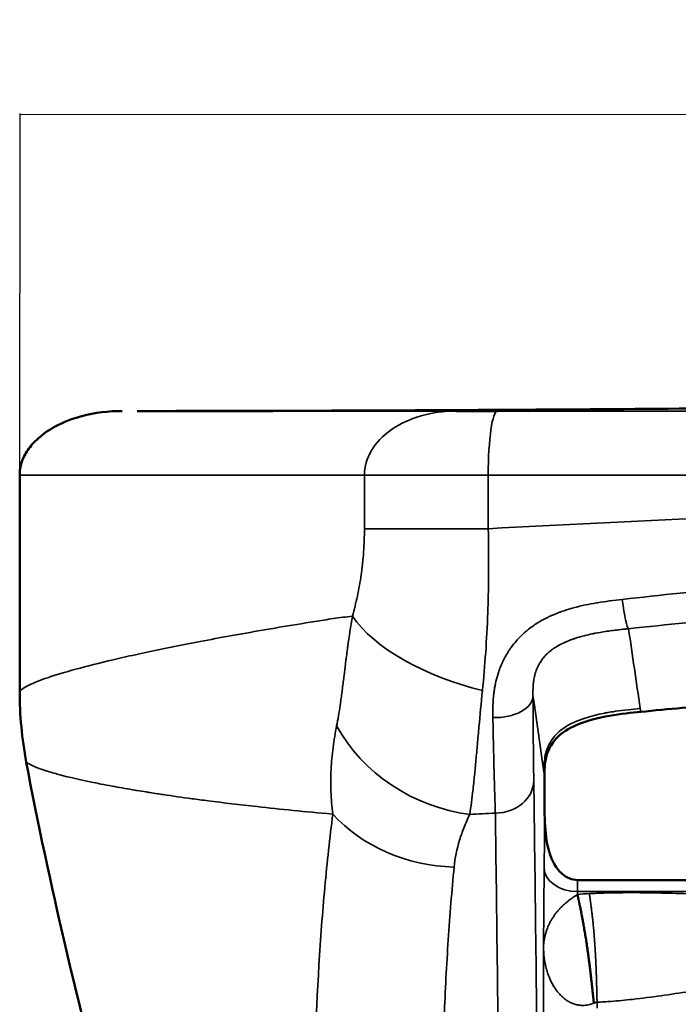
# Model space of a CAD drawing. Header units: millimetres. Extents: x -881 to 1078, y 520 to 1956.
# Tile 7 of 31: x -881 to -624, y 889 to 1273. Entities that reach past the tile are written whole.
import ezdxf

# ---------------------------------------------------------------- set-up
doc = ezdxf.new("R2010")
doc.units = ezdxf.units.MM
doc.layers.add('Visible (ANSI)', color=7, linetype='Continuous', lineweight=50)
doc.layers.add('Visible Narrow (ANSI)', color=7, linetype='Continuous', lineweight=35)
doc.styles.get("Standard").update_dxf_attribs({"font": 'tahoma.ttf'})
doc.dimstyles.get("Standard").update_dxf_attribs({"dimtxt": 25, "dimasz": 0.18, "dimexe": 0.18, "dimexo": 0.0625, "dimgap": 0.09, "dimtad": 0, "dimtih": 1, "dimtoh": 1, "dimzin": 0, "dimdsep": 46, "dimtxsty": 'Standard', "dimcen": 0.09, "dimadec": 0, "dimazin": 0, "dimtfac": 1, "dimtofl": 0, "dimtmove": 0, "dimatfit": 3, "dimfxl": 1, "dimtolj": 1, "dimtzin": 0, "dimarcsym": 0})

# ---------------------------------------------------------------- blocks, each defined once
blk = doc.blocks.new('*D6')
at = {"color": 0, "lineweight": -2, "transparency": 16777216}
for p, q in [((-880.78, 1096.38), (-880.67, 1236.49)), ((-880.49, 1236.31), (-414.56, 1235.96)), ((319.02, 1235.4), (-146.92, 1235.75)), ((319.09, 1095.46), (319.2, 1235.58))]:
    blk.add_line(p, q, dxfattribs=at)
at = {"color": 0, "transparency": 16777216}
for points in [[(-880.49, 1236.34), (-880.49, 1236.28), (-880.67, 1236.31)], [(319.02, 1235.43), (319.02, 1235.37), (319.2, 1235.4)]]:
    blk.add_solid(points, dxfattribs=at)
at = {"layer": 'Defpoints', "color": 0, "transparency": 16777216}
for p in [(319.2, 1235.4), (-880.78, 1096.31), (319.09, 1095.4)]:
    blk.add_point(p, dxfattribs=at)
at = {"color": 0, "transparency": 16777216, "insert": (-280.74, 1235.85), "char_height": 25, "attachment_point": 5}
blk.add_mtext('\\A1;1199.87mm [47{\\H1x;\\S1/4;}]', dxfattribs=at)

msp = doc.modelspace()

# ---------------------------------------------------------------- linework, layer by layer
at = {"layer": 'Visible (ANSI)'}
for p, q in [((-781.969, 1120.396), (-827.237, 1120.396)), ((-694.788, 1120.396), (-710.213, 1120.396)), ((-694.249, 1120.396), (-709.44, 1120.396)), ((-880.806, 1095.396), (-880.806, 1010.994)), ((-675.883, 967.68), (-675.883, 978.068)), ((-574.671, 937.331), (-662.971, 937.331))]:
    msp.add_line(p, q, dxfattribs=at)
for points, degree, knots in [([(-834.955, 1120.396), (-827.574, 1120.396), (-819.231, 1120.393), (-795.964, 1120.433), (-791.023, 1120.443), (-778.189, 1120.473), (-769.744, 1120.497), (-751.939, 1120.557), (-742.533, 1120.594), (-721.287, 1120.688), (-709.283, 1120.749), (-681.294, 1120.909), (-665.189, 1121.013), (-626.243, 1121.29), (-603.322, 1121.473), (-547.538, 1121.942), (-514.619, 1122.239), (-437.06, 1122.857), (-392.397, 1123.145), (-275.023, 1123.523), (-202.297, 1123.348), (-41.091, 1122.28), (48.591, 1121.313), (151.293, 1120.728), (167.339, 1120.65), (196.908, 1120.531), (210.789, 1120.488), (229.95, 1120.441), (236.693, 1120.428), (247.665, 1120.411), (252.101, 1120.407), (260.471, 1120.399), (264.121, 1120.398), (269.346, 1120.396), (271.191, 1120.396), (274.377, 1120.396), (275.667, 1120.396), (277.889, 1120.396), (278.411, 1120.396), (279.04, 1120.397), (279.047, 1120.397), (279.059, 1120.397), (279.064, 1120.397), (279.071, 1120.397), (279.074, 1120.397), (279.076, 1120.397)], 3, [0, 0, 0, 0, 10.0843004, 10.0843004, 12.3968152, 12.3968152, 15.4779784, 15.4779784, 18.5200316, 18.5200316, 22.224358, 22.224358, 27.1051495, 27.1051495, 34.0044182, 34.0044182, 43.883447, 43.883447, 57.281663, 57.281663, 79.0963197, 79.0963197, 105.6512198, 105.6512198, 110.5923985, 110.5923985, 115.2598889, 115.2598889, 118.4828155, 118.4828155, 121.5765852, 121.5765852, 125.3467905, 125.3467905, 127.835235, 127.835235, 129.701443, 129.701443, 130.2157102, 130.2157102, 130.2217326, 130.2217326, 130.2256388, 130.2256388, 130.227592, 130.227592, 130.227592, 130.227592]), ([(-880.805, 1095.396), (-880.805, 1097.087), (-880.52, 1098.797), (-879.452, 1102.059), (-878.649, 1103.641), (-876.53, 1106.791), (-875.13, 1108.339), (-871.588, 1111.508), (-869.32, 1113.037), (-863.651, 1116.094), (-860.099, 1117.431), (-851.386, 1119.751), (-846.064, 1120.396), (-840.792, 1120.396)], 3, [0, 0, 0, 0, 0.5073731, 0.5073731, 1.029622, 1.029622, 1.6462851, 1.6462851, 2.4554413, 2.4554413, 3.5785586, 3.5785586, 5.1602443, 5.1602443, 5.1602443, 5.1602443]), ([(-675.883, 978.068), (-675.883, 980.862), (-675.883, 984.224), (-673.608, 989.708), (-672.399, 991.485), (-669.009, 994.868), (-666.614, 996.451), (-655.577, 1001.256), (-645.255, 1002.291), (-638.341, 1002.972)], 3, [-4.792208, -4.792208, -4.792208, -4.792208, -3.6021298, -3.6021298, -2.9095037, -2.9095037, -2.0844505, -2.0844505, 0, 0, 0, 0]), ([(-765.404, 563.709), (-774.836, 595.68), (-784.502, 627.582), (-818.864, 743.129), (-843.178, 826.983), (-868.58, 935.613), (-873.752, 959.415), (-878.237, 983.344)], 3, [0, 0, 0, 0, 10.0000444, 10.0000444, 36.1646071, 36.1646071, 43.4682268, 43.4682268, 43.4682268, 43.4682268]), ([(-662.971, 937.332), (-664.024, 937.332), (-665.056, 937.534), (-667.15, 938.348), (-668.16, 938.993), (-670.305, 940.877), (-671.489, 942.38), (-674.28, 947.885), (-675.051, 951.981), (-675.825, 959.252), (-675.883, 963.264), (-675.883, 967.68)], 3, [-4.2770196, -4.2770196, -4.2770196, -4.2770196, -3.8202725, -3.8202725, -3.3040304, -3.3040304, -2.5868043, -2.5868043, -1.3247611, -1.3247611, 0, 0, 0, 0]), ([(-656.614, 889.247), (-657.092, 893.755), (-657.57, 898.283), (-658.745, 908.505), (-660.105, 917.529), (-661.65, 925.346), (-662.331, 928.513), (-663.009, 931.674)], 5, [0, 0, 0, 0, 0, 0, 0.5, 0.5, 1, 1, 1, 1, 1, 1])]:
    msp.add_open_spline(points, degree=degree, knots=knots, dxfattribs=at)
for points in [[(-878.237, 983.344), (-879.943, 992.442), (-880.806, 1001.738), (-880.806, 1010.994)], [(-638.341, 1002.972), (-627.504, 1004.04), (-616.663, 1005.058), (-605.819, 1006.028)]]:
    msp.add_open_spline(points, degree=3, dxfattribs=at)
at = {"layer": 'Visible Narrow (ANSI)'}
for p, q in [((-710.364, 1120.396), (-834.955, 1120.396)), ((-710.213, 1120.396), (-710.364, 1120.396)), ((-694.249, 1120.396), (-694.788, 1120.396)), ((-694.249, 1120.396), (-280.858, 1120.396)), ((-880.806, 1095.396), (-880.806, 1095.396)), ((-880.805, 1095.396), (-746.209, 1095.396)), ((-880.806, 1010.994), (-880.806, 1095.396)), ((-746.209, 1095.396), (-746.209, 1074.464)), ((-746.209, 1095.396), (-697.865, 1095.396)), ((-280.858, 1095.396), (-697.865, 1095.396)), ((-697.865, 1074.464), (-697.865, 1095.396)), ((-697.865, 1074.464), (-746.209, 1074.464)), ((-880.806, 1010.994), (-880.806, 1010.994)), ((-638.341, 1002.972), (-638.53, 1004.271)), ((-878.237, 983.344), (-878.236, 983.344)), ((-676.268, 911.03), (-675.998, 942.015)), ((-662.999, 932.822), (-663.009, 931.674)), ((-574.108, 932.822), (-662.999, 932.822)), ((-676.268, 911.03), (-676.268, 850.396)), ((-655.368, 887.35), (-655.368, 889.612))]:
    msp.add_line(p, q, dxfattribs=at)
for centre, major_axis, ratio, start_param, end_param in [((-710.364, 1095.396), (35.845, 0), 0.6974499, 1.5707963, 3.1415927), ((-694.249, 1095.396), (0, -25), 0.1446288, 3.1415927, 4.712389), ((-644.558, 1050.328), (1.574, -14.917), 0.0923251, 4.9384223, 6.2221389), ((-696.932, 1040.289), (57.841, -15.952), 0.4806527, 3.6625127, 4.7895028), ((-695.387, 1009.188), (15, 0.09), 0.5658663, 4.6655637, 6.272601), ((-705.085, 1013.905), (54.476, -25.147), 0.8253879, 3.976217, 5.0764165), ((-695.085, 976.209), (14.999, 0.211), 0.8499344, 4.7004234, 6.2666222), ((-711.184, 992.292), (59.748, -5.497), 0.8309329, 3.8773917, 4.7886898), ((-289.75, -1331.323), (4145.826, -16.932), 0.5558958, 1.6709923, 1.6734163), ((-662.999, 942.015), (-13, 0.113), 0.7070933, 0.0123413, 1.576967), ((-653.896, 845.386), (6.787, -86.503), 0.9721278, 3.1140376, 3.1692775), ((-654.269, 807.707), (0, 82.007), 0.2682811, 0.0499529, 0.1067744)]:
    msp.add_ellipse(centre, major_axis=major_axis, ratio=ratio, start_param=start_param, end_param=end_param, dxfattribs=at)
for points, degree, knots in [([(-880.805, 1095.396), (-880.804, 1095.53), (-880.802, 1095.669), (-880.795, 1095.941), (-880.779, 1096.347), (-880.748, 1096.751), (-880.664, 1097.556), (-880.581, 1098.087), (-880.362, 1099.14), (-880.227, 1099.662), (-879.904, 1100.696), (-879.716, 1101.21), (-879.089, 1102.712), (-878.584, 1103.666), (-877.717, 1105.038), (-877.409, 1105.486), (-876.76, 1106.359), (-876.422, 1106.782), (-875.369, 1108.01), (-874.618, 1108.778), (-873.033, 1110.228), (-872.198, 1110.909), (-870.891, 1111.874), (-870.446, 1112.185), (-869.547, 1112.785), (-869.093, 1113.073), (-867.714, 1113.908), (-866.774, 1114.424), (-863.904, 1115.861), (-861.92, 1116.676), (-858.856, 1117.715), (-857.819, 1118.03), (-855.735, 1118.598), (-854.684, 1118.851), (-851.511, 1119.523), (-849.383, 1119.85), (-846.174, 1120.178), (-845.101, 1120.26), (-843.488, 1120.341), (-842.95, 1120.362), (-842.141, 1120.382), (-841.872, 1120.387), (-841.332, 1120.394), (-841.06, 1120.396), (-840.792, 1120.396)], 3, [-0.00000006, -0.00000006, -0.00000006, -0.00000006, 0.000403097, 0.000403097, 0.000806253, 0.001612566, 0.001612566, 0.003225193, 0.003225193, 0.004837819, 0.004837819, 0.006450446, 0.006450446, 0.009675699, 0.009675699, 0.011288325, 0.011288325, 0.012900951, 0.012900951, 0.016126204, 0.016126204, 0.019351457, 0.019351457, 0.020964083, 0.020964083, 0.02257671, 0.02257671, 0.025801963, 0.025801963, 0.032252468, 0.032252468, 0.035477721, 0.035477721, 0.038702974, 0.038702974, 0.04515348, 0.04515348, 0.048378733, 0.048378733, 0.049991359, 0.049991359, 0.050797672, 0.050797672, 0.051603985, 0.051603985, 0.051603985, 0.051603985]), ([(-697.865, 1074.464), (-669.53, 1076.01), (-641.176, 1077.388), (-612.806, 1078.602), (-576.177, 1080.17), (-539.52, 1081.466), (-502.833, 1082.501), (-498.447, 1082.625), (-494.06, 1082.745), (-489.674, 1082.861), (-457.362, 1083.717), (-425.029, 1084.371), (-392.673, 1084.827), (-355.92, 1085.345), (-319.137, 1085.607), (-282.326, 1085.614), (-281.837, 1085.614), (-281.347, 1085.614), (-280.858, 1085.614), (-244.475, 1085.614), (-208.12, 1085.365), (-171.793, 1084.866), (-138.519, 1084.408), (-105.268, 1083.742), (-72.042, 1082.861), (-68.385, 1082.764), (-64.728, 1082.664), (-61.072, 1082.562), (-24.072, 1081.529), (12.9, 1080.23), (49.841, 1078.655), (68.358, 1077.866), (86.868, 1077.007), (105.37, 1076.077), (114.633, 1075.612), (123.894, 1075.128), (133.153, 1074.627), (134.152, 1074.573), (135.151, 1074.518), (136.15, 1074.464)], 3, [-0.41758011, -0.41758011, -0.41758011, -0.41758011, -0.33219998, -0.33219998, -0.33219998, -0.22196867, -0.22196867, -0.22196867, -0.20879006, -0.20879006, -0.20879006, -0.11172413, -0.11172413, -0.11172413, -0.00146649, -0.00146649, -0.00146649, 0, 0, 0, 0.10897326, 0.10897326, 0.10897326, 0.20879006, 0.20879006, 0.20879006, 0.21977588, 0.21977588, 0.21977588, 0.33094488, 0.33094488, 0.33094488, 0.38667078, 0.38667078, 0.38667078, 0.41457006, 0.41457006, 0.41457006, 0.41758011, 0.41758011, 0.41758011, 0.41758011]), ([(-746.209, 1074.464), (-746.209, 1071.411), (-746.317, 1068.388), (-746.528, 1065.395), (-746.634, 1063.899), (-746.765, 1062.409), (-746.922, 1060.927), (-747, 1060.186), (-747.085, 1059.447), (-747.176, 1058.715), (-747.266, 1057.983), (-747.363, 1057.257), (-747.465, 1056.536), (-747.872, 1053.655), (-748.369, 1050.864), (-748.946, 1048.158), (-749.524, 1045.452), (-750.182, 1042.83), (-750.917, 1040.289)], 3, [0, 0, 0, 0, 0.009087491, 0.009087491, 0.009087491, 0.013631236, 0.013631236, 0.013631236, 0.015903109, 0.015903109, 0.015903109, 0.018174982, 0.018174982, 0.018174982, 0.027262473, 0.027262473, 0.027262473, 0.036349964, 0.036349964, 0.036349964, 0.036349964]), ([(-700.121, 1011.342), (-699.628, 1016.156), (-699.206, 1021.097), (-698.512, 1031.226), (-698.238, 1036.416), (-697.994, 1043.062), (-697.951, 1044.399), (-697.873, 1047.09), (-697.839, 1048.446), (-697.753, 1052.515), (-697.717, 1055.237), (-697.672, 1063.43), (-697.725, 1068.928), (-697.865, 1074.464)], 3, [0, 0, 0, 0, 0.016412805, 0.016412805, 0.03282561, 0.03282561, 0.036928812, 0.036928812, 0.041032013, 0.041032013, 0.049238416, 0.049238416, 0.065651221, 0.065651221, 0.065651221, 0.065651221]), ([(-645.548, 1046.843), (-615.357, 1050.247), (-585.111, 1053.228), (-524.512, 1058.344), (-494.159, 1060.479), (-448.552, 1063.044), (-433.337, 1063.792), (-402.88, 1065.077), (-387.635, 1065.612), (-341.897, 1066.898), (-311.394, 1067.326), (-250.363, 1067.327), (-219.861, 1066.898), (-174.131, 1065.614), (-158.891, 1065.079), (-128.42, 1063.794), (-113.199, 1063.046), (-67.576, 1060.481), (-37.216, 1058.345), (23.393, 1053.229), (53.642, 1050.247), (83.832, 1046.843)], 3, [-0.36608013, -0.36608013, -0.36608013, -0.36608013, -0.27456523, -0.27456523, -0.18305033, -0.18305033, -0.13729288, -0.13729288, -0.09153543, -0.09153543, -0.00002053, -0.00002053, 0.09149437, 0.09149437, 0.13725182, 0.13725182, 0.18300927, 0.18300927, 0.27452418, 0.27452418, 0.36603908, 0.36603908, 0.36603908, 0.36603908]), ([(81.356, 1035.43), (51.355, 1038.596), (21.302, 1041.367), (-8.802, 1043.745), (-8.992, 1043.76), (-9.182, 1043.775), (-9.372, 1043.79), (-39.287, 1046.148), (-69.252, 1048.117), (-99.266, 1049.695), (-99.647, 1049.715), (-100.029, 1049.735), (-100.41, 1049.755), (-115.132, 1050.524), (-129.865, 1051.199), (-144.611, 1051.781), (-145.088, 1051.8), (-145.565, 1051.818), (-146.043, 1051.837), (-160.695, 1052.408), (-175.349, 1052.887), (-190.006, 1053.272), (-190.561, 1053.286), (-191.116, 1053.301), (-191.671, 1053.315), (-221.386, 1054.081), (-251.115, 1054.465), (-280.856, 1054.465), (-281.457, 1054.465), (-282.058, 1054.464), (-282.659, 1054.464), (-312.353, 1054.449), (-342.026, 1054.051), (-371.677, 1053.272), (-372.216, 1053.258), (-372.754, 1053.244), (-373.293, 1053.23), (-403.005, 1052.436), (-432.694, 1051.259), (-462.362, 1049.699), (-462.766, 1049.678), (-463.171, 1049.657), (-463.575, 1049.635), (-478.273, 1048.858), (-492.966, 1047.986), (-507.653, 1047.02), (-522.744, 1046.028), (-537.822, 1044.937), (-552.884, 1043.748), (-553.091, 1043.731), (-553.297, 1043.715), (-553.504, 1043.699), (-583.42, 1041.33), (-613.277, 1038.574), (-643.071, 1035.43)], 3, [0, 0, 0, 0, 0.09080015, 0.09080015, 0.09080015, 0.09137405, 0.09137405, 0.09137405, 0.18160029, 0.18160029, 0.18160029, 0.18274684, 0.18274684, 0.18274684, 0.22700036, 0.22700036, 0.22700036, 0.22843274, 0.22843274, 0.22843274, 0.27240044, 0.27240044, 0.27240044, 0.27406526, 0.27406526, 0.27406526, 0.36320058, 0.36320058, 0.36320058, 0.36500188, 0.36500188, 0.36500188, 0.45400073, 0.45400073, 0.45400073, 0.45561761, 0.45561761, 0.45561761, 0.54480087, 0.54480087, 0.54480087, 0.54601702, 0.54601702, 0.54601702, 0.59020095, 0.59020095, 0.59020095, 0.63560102, 0.63560102, 0.63560102, 0.63622352, 0.63622352, 0.63622352, 0.72640117, 0.72640117, 0.72640117, 0.72640117]), ([(-645.548, 1046.843), (-647.154, 1046.662), (-648.76, 1046.479), (-650.36, 1046.274), (-650.442, 1046.264), (-650.524, 1046.253), (-650.607, 1046.243), (-652.126, 1046.046), (-653.64, 1045.83), (-655.146, 1045.585), (-655.307, 1045.559), (-655.468, 1045.532), (-655.629, 1045.505), (-657.057, 1045.266), (-658.477, 1045), (-659.888, 1044.701), (-661.462, 1044.368), (-663.025, 1043.992), (-664.574, 1043.567), (-664.878, 1043.483), (-665.182, 1043.397), (-665.486, 1043.31), (-666.73, 1042.95), (-667.966, 1042.556), (-669.19, 1042.122), (-669.556, 1041.992), (-669.92, 1041.859), (-670.284, 1041.722), (-670.679, 1041.572), (-671.073, 1041.419), (-671.466, 1041.26), (-671.859, 1041.102), (-672.25, 1040.938), (-672.64, 1040.77), (-673.001, 1040.615), (-673.36, 1040.455), (-673.717, 1040.29), (-674.132, 1040.1), (-674.544, 1039.903), (-674.952, 1039.702), (-676.011, 1039.178), (-677.044, 1038.617), (-678.047, 1038.016), (-679.453, 1037.173), (-680.8, 1036.252), (-682.083, 1035.243), (-682.503, 1034.912), (-682.917, 1034.572), (-683.323, 1034.222), (-683.542, 1034.033), (-683.759, 1033.842), (-683.974, 1033.647), (-684.379, 1033.281), (-684.773, 1032.908), (-685.156, 1032.528), (-685.357, 1032.328), (-685.556, 1032.126), (-685.751, 1031.922), (-686.124, 1031.533), (-686.487, 1031.138), (-686.838, 1030.735), (-687.569, 1029.9), (-688.253, 1029.036), (-688.892, 1028.146), (-689.191, 1027.73), (-689.481, 1027.309), (-689.76, 1026.881), (-690.199, 1026.211), (-690.614, 1025.526), (-691.006, 1024.829), (-691.169, 1024.538), (-691.328, 1024.246), (-691.483, 1023.951), (-691.676, 1023.584), (-691.864, 1023.212), (-692.043, 1022.84), (-692.066, 1022.793), (-692.088, 1022.746), (-692.111, 1022.699), (-692.267, 1022.373), (-692.417, 1022.045), (-692.563, 1021.716), (-692.896, 1020.962), (-693.202, 1020.202), (-693.482, 1019.439), (-693.616, 1019.073), (-693.744, 1018.706), (-693.866, 1018.338), (-694.258, 1017.159), (-694.591, 1015.972), (-694.869, 1014.778), (-694.938, 1014.484), (-695.003, 1014.19), (-695.065, 1013.895), (-695.17, 1013.399), (-695.265, 1012.902), (-695.352, 1012.404), (-695.395, 1012.154), (-695.436, 1011.904), (-695.476, 1011.654), (-695.561, 1011.11), (-695.635, 1010.567), (-695.7, 1010.026), (-695.724, 1009.825), (-695.747, 1009.625), (-695.768, 1009.424), (-695.831, 1008.836), (-695.883, 1008.249), (-695.925, 1007.665), (-695.98, 1006.88), (-696.018, 1006.099), (-696.041, 1005.322), (-696.044, 1005.222), (-696.046, 1005.122), (-696.049, 1005.021), (-696.065, 1004.345), (-696.071, 1003.671), (-696.068, 1003.001), (-696.067, 1002.616), (-696.063, 1002.232), (-696.058, 1001.85), (-696.052, 1001.467), (-696.045, 1001.085), (-696.038, 1000.705)], 3, [0, 0, 0, 0, 0.004838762, 0.004838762, 0.004838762, 0.005087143, 0.005087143, 0.005087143, 0.009682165, 0.009682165, 0.009682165, 0.010174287, 0.010174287, 0.010174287, 0.014533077, 0.014533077, 0.014533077, 0.019393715, 0.019393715, 0.019393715, 0.020348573, 0.020348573, 0.020348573, 0.024266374, 0.024266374, 0.024266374, 0.025435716, 0.025435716, 0.025435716, 0.026708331, 0.026708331, 0.026708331, 0.027979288, 0.027979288, 0.027979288, 0.029154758, 0.029154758, 0.029154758, 0.03052286, 0.03052286, 0.03052286, 0.034079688, 0.034079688, 0.034079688, 0.039062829, 0.039062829, 0.039062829, 0.040697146, 0.040697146, 0.040697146, 0.041578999, 0.041578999, 0.041578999, 0.043240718, 0.043240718, 0.043240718, 0.044114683, 0.044114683, 0.044114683, 0.045784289, 0.045784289, 0.045784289, 0.049250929, 0.049250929, 0.049250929, 0.050871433, 0.050871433, 0.050871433, 0.053415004, 0.053415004, 0.053415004, 0.054473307, 0.054473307, 0.054473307, 0.055792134, 0.055792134, 0.055792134, 0.055958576, 0.055958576, 0.055958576, 0.057115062, 0.057115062, 0.057115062, 0.059772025, 0.059772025, 0.059772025, 0.061045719, 0.061045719, 0.061045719, 0.065127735, 0.065127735, 0.065127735, 0.066132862, 0.066132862, 0.066132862, 0.067825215, 0.067825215, 0.067825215, 0.068676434, 0.068676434, 0.068676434, 0.070531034, 0.070531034, 0.070531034, 0.071220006, 0.071220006, 0.071220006, 0.073241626, 0.073241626, 0.073241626, 0.075956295, 0.075956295, 0.075956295, 0.076307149, 0.076307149, 0.076307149, 0.078674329, 0.078674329, 0.078674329, 0.080034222, 0.080034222, 0.080034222, 0.081394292, 0.081394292, 0.081394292, 0.081394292]), ([(-750.917, 1040.289), (-753.434, 1040.039), (-755.916, 1039.733), (-759.585, 1039.192), (-760.799, 1038.996), (-763.21, 1038.615), (-764.407, 1038.425), (-770.348, 1037.475), (-774.965, 1036.717), (-788.373, 1034.464), (-796.732, 1032.985), (-812.296, 1030.091), (-819.501, 1028.675), (-829.443, 1026.613), (-832.613, 1025.936), (-837.15, 1024.937), (-838.626, 1024.607), (-841.505, 1023.952), (-842.909, 1023.628), (-849.738, 1022.023), (-854.598, 1020.793), (-863.113, 1018.457), (-866.77, 1017.351), (-871.348, 1015.796), (-872.724, 1015.294), (-875.168, 1014.329), (-876.236, 1013.866), (-878.982, 1012.533), (-880.201, 1011.722), (-880.806, 1010.994)], 3, [0.03983595, 0.03983595, 0.03983595, 0.03983595, 0.05715648, 0.05715648, 0.06581675, 0.06581675, 0.07447702, 0.07447702, 0.10911809, 0.10911809, 0.17840024, 0.17840024, 0.24768239, 0.24768239, 0.28232346, 0.28232346, 0.299644, 0.299644, 0.31696454, 0.31696454, 0.38624669, 0.38624669, 0.45552883, 0.45552883, 0.49016991, 0.49016991, 0.52481098, 0.52481098, 0.59409313, 0.59409313, 0.59409313, 0.59409313]), ([(-750.917, 1040.289), (-751.589, 1036.285), (-752.176, 1032.348), (-752.705, 1028.491), (-752.748, 1028.181), (-752.79, 1027.872), (-752.832, 1027.563), (-752.968, 1026.554), (-753.101, 1025.551), (-753.231, 1024.554), (-753.309, 1023.956), (-753.386, 1023.36), (-753.462, 1022.766), (-753.511, 1022.383), (-753.559, 1022), (-753.607, 1021.619), (-753.796, 1020.126), (-753.978, 1018.657), (-754.156, 1017.21), (-754.205, 1016.813), (-754.254, 1016.418), (-754.302, 1016.025), (-754.521, 1014.251), (-754.735, 1012.512), (-754.951, 1010.814), (-755.056, 1009.983), (-755.162, 1009.163), (-755.269, 1008.353), (-755.322, 1007.952), (-755.376, 1007.554), (-755.429, 1007.158), (-755.446, 1007.032), (-755.464, 1006.906), (-755.481, 1006.78), (-755.491, 1006.71), (-755.501, 1006.64), (-755.511, 1006.57), (-755.53, 1006.435), (-755.55, 1006.3), (-755.57, 1006.165), (-755.578, 1006.106), (-755.587, 1006.047), (-755.595, 1005.988), (-755.616, 1005.843), (-755.638, 1005.698), (-755.659, 1005.554), (-756.077, 1002.712), (-756.524, 1000.008), (-757.045, 997.47)], 3, [0, 0, 0, 0, 0.012831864, 0.012831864, 0.012831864, 0.013862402, 0.013862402, 0.013862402, 0.017229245, 0.017229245, 0.017229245, 0.019247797, 0.019247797, 0.019247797, 0.020552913, 0.020552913, 0.020552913, 0.025663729, 0.025663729, 0.025663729, 0.027064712, 0.027064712, 0.027064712, 0.033384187, 0.033384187, 0.033384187, 0.036475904, 0.036475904, 0.036475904, 0.038005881, 0.038005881, 0.038005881, 0.038495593, 0.038495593, 0.038495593, 0.03876736, 0.03876736, 0.03876736, 0.039297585, 0.039297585, 0.039297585, 0.039528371, 0.039528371, 0.039528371, 0.040099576, 0.040099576, 0.040099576, 0.051327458, 0.051327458, 0.051327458, 0.051327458]), ([(-680.387, 1009.188), (-680.388, 1009.313), (-680.389, 1009.441), (-680.389, 1009.565), (-680.39, 1009.689), (-680.391, 1009.812), (-680.391, 1009.933), (-680.391, 1009.998), (-680.392, 1010.062), (-680.392, 1010.125), (-680.392, 1010.302), (-680.392, 1010.477), (-680.391, 1010.65), (-680.391, 1010.754), (-680.39, 1010.857), (-680.389, 1010.96), (-680.386, 1011.321), (-680.38, 1011.674), (-680.369, 1012.022), (-680.364, 1012.166), (-680.359, 1012.31), (-680.352, 1012.453), (-680.332, 1012.911), (-680.304, 1013.361), (-680.264, 1013.808), (-680.24, 1014.085), (-680.211, 1014.361), (-680.178, 1014.635), (-680.16, 1014.785), (-680.14, 1014.934), (-680.119, 1015.083), (-680.062, 1015.491), (-679.993, 1015.898), (-679.912, 1016.306), (-679.853, 1016.601), (-679.788, 1016.894), (-679.716, 1017.187), (-679.692, 1017.287), (-679.666, 1017.387), (-679.64, 1017.487), (-679.445, 1018.231), (-679.203, 1018.971), (-678.903, 1019.71), (-678.9, 1019.718), (-678.897, 1019.725), (-678.894, 1019.732), (-678.747, 1020.092), (-678.587, 1020.452), (-678.411, 1020.811), (-678.386, 1020.862), (-678.36, 1020.914), (-678.334, 1020.966), (-678.271, 1021.091), (-678.206, 1021.216), (-678.139, 1021.342), (-678.046, 1021.517), (-677.948, 1021.693), (-677.847, 1021.867), (-677.78, 1021.983), (-677.711, 1022.098), (-677.64, 1022.214), (-677.295, 1022.777), (-676.91, 1023.329), (-676.484, 1023.867), (-676.287, 1024.115), (-676.082, 1024.36), (-675.867, 1024.602), (-675.528, 1024.985), (-675.165, 1025.36), (-674.777, 1025.727), (-674.582, 1025.911), (-674.381, 1026.093), (-674.174, 1026.273), (-674.043, 1026.387), (-673.908, 1026.5), (-673.772, 1026.613), (-673.694, 1026.677), (-673.615, 1026.74), (-673.536, 1026.803), (-673.251, 1027.03), (-672.959, 1027.25), (-672.661, 1027.463), (-672.047, 1027.902), (-671.403, 1028.313), (-670.736, 1028.699), (-670.533, 1028.815), (-670.329, 1028.93), (-670.123, 1029.042), (-669.317, 1029.48), (-668.478, 1029.884), (-667.615, 1030.26), (-667.454, 1030.33), (-667.292, 1030.399), (-667.129, 1030.467), (-666.744, 1030.627), (-666.354, 1030.782), (-665.963, 1030.931), (-665.8, 1030.994), (-665.635, 1031.055), (-665.471, 1031.115), (-665.077, 1031.26), (-664.681, 1031.399), (-664.283, 1031.532), (-664.1, 1031.594), (-663.916, 1031.654), (-663.732, 1031.714), (-662.784, 1032.02), (-661.827, 1032.298), (-660.862, 1032.554), (-660.591, 1032.626), (-660.32, 1032.696), (-660.048, 1032.764), (-659.163, 1032.986), (-658.273, 1033.191), (-657.378, 1033.379), (-656.963, 1033.467), (-656.547, 1033.551), (-656.13, 1033.633), (-654.765, 1033.899), (-653.391, 1034.132), (-652.009, 1034.34), (-651.432, 1034.428), (-650.854, 1034.51), (-650.274, 1034.589), (-649.411, 1034.707), (-648.545, 1034.817), (-647.679, 1034.92), (-647.345, 1034.96), (-647.012, 1034.999), (-646.678, 1035.037), (-646.077, 1035.106), (-645.476, 1035.172), (-644.875, 1035.237), (-644.575, 1035.27), (-644.274, 1035.302), (-643.973, 1035.334), (-643.673, 1035.366), (-643.373, 1035.398), (-643.071, 1035.43)], 3, [-0.000000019, -0.000000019, -0.000000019, -0.000000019, 0.000457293, 0.000457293, 0.000457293, 0.000914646, 0.000914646, 0.000914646, 0.001156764, 0.001156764, 0.001156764, 0.001829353, 0.001829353, 0.001829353, 0.002235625, 0.002235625, 0.002235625, 0.003658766, 0.003658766, 0.003658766, 0.004250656, 0.004250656, 0.004250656, 0.00614442, 0.00614442, 0.00614442, 0.007317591, 0.007317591, 0.007317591, 0.007956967, 0.007956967, 0.007956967, 0.009709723, 0.009709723, 0.009709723, 0.010976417, 0.010976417, 0.010976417, 0.011408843, 0.011408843, 0.011408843, 0.014635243, 0.014635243, 0.014635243, 0.014666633, 0.014666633, 0.014666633, 0.016239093, 0.016239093, 0.016239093, 0.016464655, 0.016464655, 0.016464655, 0.017014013, 0.017014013, 0.017014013, 0.017782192, 0.017782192, 0.017782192, 0.018294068, 0.018294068, 0.018294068, 0.020798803, 0.020798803, 0.020798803, 0.021952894, 0.021952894, 0.021952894, 0.023778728, 0.023778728, 0.023778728, 0.024697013, 0.024697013, 0.024697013, 0.02527921, 0.02527921, 0.02527921, 0.02561172, 0.02561172, 0.02561172, 0.026808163, 0.026808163, 0.026808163, 0.029270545, 0.029270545, 0.029270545, 0.030016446, 0.030016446, 0.030016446, 0.032929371, 0.032929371, 0.032929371, 0.033473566, 0.033473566, 0.033473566, 0.034758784, 0.034758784, 0.034758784, 0.035297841, 0.035297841, 0.035297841, 0.036588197, 0.036588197, 0.036588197, 0.037182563, 0.037182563, 0.037182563, 0.040247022, 0.040247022, 0.040247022, 0.041107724, 0.041107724, 0.041107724, 0.043905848, 0.043905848, 0.043905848, 0.045203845, 0.045203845, 0.045203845, 0.04944961, 0.04944961, 0.04944961, 0.051223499, 0.051223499, 0.051223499, 0.053865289, 0.053865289, 0.053865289, 0.054882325, 0.054882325, 0.054882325, 0.056711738, 0.056711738, 0.056711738, 0.057626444, 0.057626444, 0.057626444, 0.058541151, 0.058541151, 0.058541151, 0.058541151]), ([(-878.236, 983.344), (-879.091, 987.903), (-879.733, 992.497), (-880.162, 997.109), (-880.59, 1001.72), (-880.805, 1006.357), (-880.806, 1010.994)], 3, [0, 0, 0, 0, 0.013913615, 0.013913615, 0.013913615, 0.027823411, 0.027823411, 0.027823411, 0.027823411]), ([(-705.085, 962.935), (-704.617, 965.915), (-704.199, 969.169), (-703.804, 972.686), (-703.803, 972.699), (-703.801, 972.711), (-703.8, 972.724), (-703.777, 972.932), (-703.753, 973.141), (-703.73, 973.351), (-703.705, 973.574), (-703.681, 973.797), (-703.657, 974.022), (-703.608, 974.472), (-703.559, 974.926), (-703.511, 975.384), (-703.414, 976.301), (-703.319, 977.234), (-703.224, 978.184), (-703.035, 980.086), (-702.848, 982.055), (-702.66, 984.091), (-702.659, 984.101), (-702.658, 984.11), (-702.657, 984.119), (-702.47, 986.148), (-702.281, 988.243), (-702.087, 990.406), (-702.087, 990.411), (-702.086, 990.415), (-702.086, 990.42), (-701.989, 991.502), (-701.891, 992.6), (-701.791, 993.71), (-701.791, 993.713), (-701.79, 993.715), (-701.79, 993.718), (-701.69, 994.83), (-701.589, 995.954), (-701.486, 997.091), (-701.072, 1001.642), (-700.628, 1006.393), (-700.121, 1011.342)], 3, [0.000000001, 0.000000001, 0.000000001, 0.000000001, 0.01678084, 0.01678084, 0.01678084, 0.016840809, 0.016840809, 0.016840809, 0.017832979, 0.017832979, 0.017832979, 0.018885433, 0.018885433, 0.018885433, 0.020991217, 0.020991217, 0.020991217, 0.0252058, 0.0252058, 0.0252058, 0.033643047, 0.033643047, 0.033643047, 0.033681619, 0.033681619, 0.033681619, 0.042083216, 0.042083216, 0.042083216, 0.042102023, 0.042102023, 0.042102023, 0.046301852, 0.046301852, 0.046301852, 0.046312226, 0.046312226, 0.046312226, 0.050519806, 0.050519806, 0.050519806, 0.067363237, 0.067363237, 0.067363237, 0.067363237]), ([(-680.086, 976.209), (-680.101, 977.273), (-680.115, 978.381), (-680.13, 979.533), (-680.144, 980.685), (-680.159, 981.882), (-680.172, 983.114), (-680.2, 985.579), (-680.227, 988.19), (-680.252, 990.943), (-680.277, 993.697), (-680.301, 996.593), (-680.323, 999.633), (-680.346, 1002.673), (-680.367, 1005.856), (-680.387, 1009.188)], 3, [0, 0, 0, 0, 0.006057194, 0.006057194, 0.006057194, 0.012114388, 0.012114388, 0.012114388, 0.024228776, 0.024228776, 0.024228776, 0.036343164, 0.036343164, 0.036343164, 0.048457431, 0.048457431, 0.048457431, 0.048457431]), ([(-676.088, 979.48), (-676.088, 980.15), (-676.087, 980.799), (-676.073, 981.431), (-676.021, 983.695), (-675.747, 985.748), (-675.216, 987.507), (-674.784, 988.939), (-674.205, 990.17), (-673.595, 991.19), (-673.542, 991.277), (-673.49, 991.363), (-673.437, 991.448), (-673.411, 991.49), (-673.384, 991.531), (-673.358, 991.573), (-673.345, 991.594), (-673.332, 991.614), (-673.318, 991.635), (-673.312, 991.645), (-673.305, 991.655), (-673.299, 991.665), (-673.295, 991.671), (-673.292, 991.676), (-673.289, 991.681), (-673.285, 991.686), (-673.283, 991.69), (-673.279, 991.696), (-671.69, 994.138), (-669.302, 996.292), (-666.113, 998.014), (-665.49, 998.35), (-664.838, 998.671), (-664.158, 998.977), (-664.02, 999.039), (-663.88, 999.101), (-663.739, 999.162), (-663.669, 999.193), (-663.598, 999.223), (-663.527, 999.253), (-663.491, 999.269), (-663.456, 999.284), (-663.42, 999.299), (-663.389, 999.312), (-663.358, 999.325), (-663.326, 999.338), (-663.322, 999.34), (-663.316, 999.342), (-663.313, 999.344), (-660.667, 1000.452), (-657.187, 1001.518), (-652.952, 1002.361), (-652.65, 1002.421), (-652.344, 1002.48), (-652.034, 1002.538), (-651.879, 1002.567), (-651.724, 1002.596), (-651.567, 1002.624), (-651.489, 1002.638), (-651.411, 1002.653), (-651.332, 1002.667), (-651.293, 1002.674), (-651.253, 1002.681), (-651.214, 1002.688), (-651.177, 1002.694), (-651.14, 1002.701), (-651.103, 1002.707), (-651.088, 1002.71), (-651.088, 1002.71), (-651.083, 1002.711), (-649.808, 1002.935), (-647.119, 1003.377), (-643.057, 1003.817), (-641.699, 1003.964), (-640.191, 1004.112), (-638.53, 1004.271)], 3, [0, 0, 0, 0, 0.03125, 0.03125, 0.03125, 0.1432366, 0.1432366, 0.1432366, 0.234375, 0.234375, 0.234375, 0.2421875, 0.2421875, 0.2421875, 0.2460938, 0.2460938, 0.2460938, 0.2480469, 0.2480469, 0.2480469, 0.2490234, 0.2490234, 0.2490234, 0.2495117, 0.2495117, 0.2495117, 0.25, 0.25, 0.25, 0.4460952, 0.4460952, 0.4460952, 0.484375, 0.484375, 0.484375, 0.4921875, 0.4921875, 0.4921875, 0.4960938, 0.4960938, 0.4960938, 0.4980469, 0.4980469, 0.4980469, 0.4997559, 0.4997559, 0.4997559, 0.5, 0.5, 0.5, 0.71875, 0.71875, 0.71875, 0.734375, 0.734375, 0.734375, 0.7421875, 0.7421875, 0.7421875, 0.7460938, 0.7460938, 0.7460938, 0.7480469, 0.7480469, 0.7480469, 0.7498779, 0.7498779, 0.7498779, 0.7506108, 0.7506108, 0.7506108, 0.9375, 0.9375, 0.9375, 1, 1, 1, 1]), ([(-696.038, 1000.705), (-695.967, 996.961), (-695.895, 993.372), (-695.819, 989.937), (-695.819, 989.928), (-695.819, 989.92), (-695.819, 989.912), (-695.744, 986.488), (-695.666, 983.216), (-695.587, 980.098), (-695.587, 980.095), (-695.587, 980.092), (-695.586, 980.089), (-695.547, 978.525), (-695.506, 976.998), (-695.465, 975.519), (-695.424, 974.053), (-695.383, 972.633), (-695.342, 971.257), (-695.341, 971.244), (-695.341, 971.231), (-695.341, 971.218), (-695.299, 969.837), (-695.257, 968.501), (-695.214, 967.213), (-695.214, 967.206), (-695.214, 967.2), (-695.214, 967.194), (-695.171, 965.9), (-695.128, 964.655), (-695.085, 963.459)], 3, [0, 0, 0, 0, 0.013530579, 0.013530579, 0.013530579, 0.013562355, 0.013562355, 0.013562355, 0.027049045, 0.027049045, 0.027049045, 0.027061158, 0.027061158, 0.027061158, 0.033826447, 0.033826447, 0.033826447, 0.040529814, 0.040529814, 0.040529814, 0.040591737, 0.040591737, 0.040591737, 0.047323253, 0.047323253, 0.047323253, 0.047357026, 0.047357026, 0.047357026, 0.054122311, 0.054122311, 0.054122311, 0.054122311]), ([(-757.045, 997.47), (-757.612, 994.708), (-758.08, 991.925), (-758.442, 989.133), (-758.45, 989.075), (-758.457, 989.017), (-758.464, 988.96), (-758.819, 986.189), (-759.069, 983.409), (-759.208, 980.619), (-759.212, 980.539), (-759.216, 980.459), (-759.22, 980.379), (-759.353, 977.571), (-759.373, 974.753), (-759.271, 971.927), (-759.165, 968.976), (-758.926, 966.015), (-758.541, 963.045)], 3, [0, 0, 0, 0, 0.012311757, 0.012311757, 0.012311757, 0.012566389, 0.012566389, 0.012566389, 0.024782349, 0.024782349, 0.024782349, 0.025132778, 0.025132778, 0.025132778, 0.03742806, 0.03742806, 0.03742806, 0.050265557, 0.050265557, 0.050265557, 0.050265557]), ([(-878.236, 983.344), (-877.463, 982.721), (-876.169, 982.041), (-874.348, 981.313), (-874.175, 981.244), (-873.997, 981.174), (-873.814, 981.104), (-873.036, 980.806), (-872.172, 980.5), (-871.22, 980.187), (-870.819, 980.055), (-870.403, 979.922), (-869.971, 979.788), (-869.137, 979.528), (-868.244, 979.264), (-867.294, 978.996), (-866.584, 978.796), (-865.842, 978.594), (-865.068, 978.389), (-861.446, 977.432), (-857.125, 976.432), (-852.097, 975.404), (-849.47, 974.867), (-846.649, 974.323), (-843.633, 973.773), (-841.129, 973.317), (-838.49, 972.857), (-835.716, 972.395), (-835.444, 972.35), (-835.17, 972.305), (-834.895, 972.259), (-833.77, 972.074), (-832.622, 971.888), (-831.454, 971.702), (-830.951, 971.622), (-830.444, 971.541), (-829.933, 971.461), (-828.968, 971.31), (-827.989, 971.159), (-826.997, 971.007), (-826.244, 970.893), (-825.484, 970.778), (-824.715, 970.663), (-821.153, 970.132), (-817.42, 969.602), (-813.519, 969.075), (-811.473, 968.799), (-809.381, 968.524), (-807.243, 968.25), (-801.235, 967.481), (-794.862, 966.721), (-788.124, 965.978), (-779.018, 964.973), (-769.245, 963.999), (-758.805, 963.069), (-758.717, 963.061), (-758.629, 963.053), (-758.541, 963.045)], 3, [0.00206284, 0.00206284, 0.00206284, 0.00206284, 0.06332598, 0.06332598, 0.06332598, 0.06915708, 0.06915708, 0.06915708, 0.09395755, 0.09395755, 0.09395755, 0.1044098, 0.1044098, 0.1044098, 0.12458912, 0.12458912, 0.12458912, 0.13967494, 0.13967494, 0.13967494, 0.21023582, 0.21023582, 0.21023582, 0.2471154, 0.2471154, 0.2471154, 0.27774697, 0.27774697, 0.27774697, 0.28075168, 0.28075168, 0.28075168, 0.29306275, 0.29306275, 0.29306275, 0.29836251, 0.29836251, 0.29836251, 0.30837854, 0.30837854, 0.30837854, 0.3159718, 0.3159718, 0.3159718, 0.35117991, 0.35117991, 0.35117991, 0.36964167, 0.36964167, 0.36964167, 0.42149756, 0.42149756, 0.42149756, 0.49157714, 0.49157714, 0.49157714, 0.49216795, 0.49216795, 0.49216795, 0.49216795]), ([(-765.37, 563.719), (-767.935, 572.406), (-770.523, 581.086), (-775.711, 598.442), (-778.312, 607.117), (-786.112, 633.146), (-791.307, 650.5), (-806.766, 702.6), (-816.91, 737.381), (-831.579, 789.705), (-836.378, 807.172), (-845.728, 842.175), (-850.279, 859.709), (-859.038, 894.854), (-863.247, 912.467), (-869.193, 938.97), (-871.113, 947.819), (-874.799, 965.553), (-876.567, 974.437), (-878.236, 983.344)], 3, [0, 0, 0, 0, 0.02717229, 0.02717229, 0.05434457, 0.05434457, 0.10868915, 0.10868915, 0.21737829, 0.21737829, 0.27172286, 0.27172286, 0.32606744, 0.32606744, 0.38041201, 0.38041201, 0.4075843, 0.4075843, 0.43475658, 0.43475658, 0.43475658, 0.43475658]), ([(-677.269, 681.796), (-677.461, 711.016), (-677.666, 739.217), (-677.881, 766.279), (-678.096, 793.341), (-678.322, 819.265), (-678.558, 843.939), (-678.794, 868.613), (-679.04, 892.038), (-679.295, 914.114), (-679.55, 936.191), (-679.814, 956.918), (-680.086, 976.209)], 3, [3.78835799, 3.78835799, 3.78835799, 3.78835799, 3.88064295, 3.88064295, 3.88064295, 3.97292792, 3.97292792, 3.97292792, 4.06521288, 4.06521288, 4.06521288, 4.15749784, 4.15749784, 4.15749784, 4.15749784]), ([(-675.998, 942.015), (-675.979, 944.19), (-675.962, 946.579), (-675.947, 949.137), (-675.932, 951.695), (-675.919, 954.421), (-675.909, 957.263), (-675.899, 960.105), (-675.891, 963.063), (-675.886, 966.08), (-675.885, 966.611), (-675.884, 967.145), (-675.883, 967.68)], 3, [2.35619449, 2.35619449, 2.35619449, 2.35619449, 2.55254403, 2.55254403, 2.55254403, 2.74889357, 2.74889357, 2.74889357, 2.94524311, 2.94524311, 2.94524311, 2.97985701, 2.97985701, 2.97985701, 2.97985701]), ([(-758.541, 963.045), (-759.722, 953.845), (-760.764, 944.326), (-761.669, 934.492), (-762.121, 929.575), (-762.538, 924.579), (-762.922, 919.505), (-763.305, 914.431), (-763.653, 909.286), (-763.967, 904.075), (-765.22, 883.234), (-765.918, 861.325), (-766.071, 838.396), (-766.224, 815.468), (-765.832, 791.519), (-764.88, 766.582), (-764.404, 754.114), (-763.787, 741.398), (-763.025, 728.439), (-762.262, 715.48), (-761.354, 702.277), (-760.289, 688.834)], 3, [0, 0, 0, 0, 0.05162198, 0.05162198, 0.05162198, 0.07743296, 0.07743296, 0.07743296, 0.10324395, 0.10324395, 0.10324395, 0.2064879, 0.2064879, 0.2064879, 0.30973185, 0.30973185, 0.30973185, 0.36135383, 0.36135383, 0.36135383, 0.41297581, 0.41297581, 0.41297581, 0.41297581]), ([(-711.184, 942.371), (-710.839, 945.94), (-710.105, 949.432), (-709.066, 952.858), (-708.547, 954.57), (-707.951, 956.266), (-707.285, 957.946), (-706.619, 959.626), (-705.883, 961.29), (-705.085, 962.935)], 3, [0, 0, 0, 0, 0.019241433, 0.019241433, 0.019241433, 0.028862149, 0.028862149, 0.028862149, 0.038482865, 0.038482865, 0.038482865, 0.038482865]), ([(-695.085, 963.459), (-694.813, 944.412), (-694.55, 923.946), (-694.04, 880.35), (-693.794, 857.22), (-693.322, 808.493), (-693.096, 782.897), (-692.665, 729.454), (-692.461, 701.609), (-692.268, 672.757)], 3, [2.12568747, 2.12568747, 2.12568747, 2.12568747, 2.21797243, 2.21797243, 2.31025739, 2.31025739, 2.40254235, 2.40254235, 2.49482732, 2.49482732, 2.49482732, 2.49482732]), ([(-707.397, 672.757), (-708.704, 685.934), (-709.844, 698.866), (-711.818, 724.248), (-712.651, 736.698), (-714.721, 773.327), (-715.526, 796.79), (-716.07, 841.798), (-715.808, 863.345), (-714.836, 889.055), (-714.61, 894.137), (-714.092, 904.171), (-713.802, 909.117), (-712.838, 923.738), (-712.072, 933.198), (-711.184, 942.371)], 3, [0, 0, 0, 0, 0.04915572, 0.04915572, 0.09831145, 0.09831145, 0.19662289, 0.19662289, 0.29493434, 0.29493434, 0.3195122, 0.3195122, 0.34409006, 0.34409006, 0.39324578, 0.39324578, 0.39324578, 0.39324578]), ([(-663.009, 931.674), (-663.368, 931.451), (-663.965, 931.071), (-664.794, 930.514), (-665.5, 930.016), (-666.319, 929.408), (-667.235, 928.68), (-668.221, 927.826), (-669.17, 926.927), (-670.08, 925.979), (-670.946, 924.983), (-671.75, 923.957), (-672.5, 922.888), (-673.188, 921.788), (-673.805, 920.67), (-674.325, 919.593), (-674.734, 918.622), (-675.028, 917.832), (-675.252, 917.163), (-675.497, 916.354), (-675.739, 915.411), (-675.971, 914.259), (-676.111, 913.304), (-676.198, 912.448), (-676.239, 911.861), (-676.26, 911.378), (-676.267, 911.133), (-676.268, 911.03)], 3, [0, 0, 0, 0, 0.05, 0.0833333, 0.1166667, 0.15, 0.2, 0.25, 0.3, 0.35, 0.4, 0.45, 0.5, 0.55, 0.6, 0.65, 0.6916667, 0.725, 0.75, 0.775, 0.825, 0.8666667, 0.9166667, 0.9416667, 0.9708333, 0.9875, 1, 1, 1, 1]), ([(-573.855, 931.385), (-575.723, 931.312), (-582.269, 931.124), (-594.456, 931.143), (-612.32, 931.679), (-629.272, 932.307), (-643.372, 932.447), (-651.814, 932.315), (-656.494, 932.132), (-658.364, 932.038)], 3, [0, 0, 0, 0, 0.0666667, 0.2333333, 0.4333333, 0.7, 0.8333333, 0.9333333, 1, 1, 1, 1]), ([(-655.368, 889.612), (-655.471, 894.167), (-655.574, 898.723), (-655.903, 908.891), (-656.536, 917.858), (-657.473, 925.623), (-657.919, 928.831), (-658.364, 932.038)], 5, [0, 0, 0, 0, 0, 0, 0.5, 0.5, 1, 1, 1, 1, 1, 1]), ([(-676.268, 911.03), (-676.267, 910.87), (-676.262, 910.487), (-676.239, 909.733), (-676.187, 908.817), (-676.069, 907.483), (-675.875, 906.004), (-675.545, 904.235), (-675.196, 902.803), (-674.84, 901.591), (-674.514, 900.6), (-674.084, 899.445), (-673.484, 898.055), (-672.717, 896.557), (-671.807, 895.067), (-670.788, 893.675), (-669.674, 892.411), (-668.479, 891.298), (-667.19, 890.335), (-665.833, 889.551), (-664.418, 888.957), (-662.943, 888.56), (-661.574, 888.392), (-660.347, 888.394), (-659.291, 888.499), (-658.049, 888.744), (-657.154, 889.032), (-656.614, 889.247)], 3, [0, 0, 0, 0, 0.0125, 0.0291667, 0.0583333, 0.0833333, 0.1333333, 0.175, 0.225, 0.25, 0.275, 0.3083333, 0.35, 0.4, 0.45, 0.5, 0.55, 0.6, 0.65, 0.7, 0.75, 0.8, 0.85, 0.8833333, 0.9166667, 0.95, 1, 1, 1, 1]), ([(-655.368, 889.612), (-653.513, 889.705), (-648.878, 890.007), (-640.549, 890.81), (-626.686, 892.614), (-610.069, 895.339), (-592.506, 897.923), (-580.462, 899.139), (-573.965, 899.493), (-572.107, 899.565)], 3, [0, 0, 0, 0, 0.0666667, 0.1666667, 0.3, 0.5666667, 0.7666667, 0.9333333, 1, 1, 1, 1])]:
    msp.add_open_spline(points, degree=degree, knots=knots, dxfattribs=at)
for points in [[(-638.53, 1004.271), (-640.044, 1014.658), (-641.558, 1025.044), (-643.071, 1035.43)], [(-680.387, 1009.188), (-678.954, 999.286), (-677.521, 989.384), (-676.088, 979.48)], [(-676.088, 979.48), (-676.02, 979.01), (-675.951, 978.539), (-675.883, 978.068)], [(-662.971, 937.332), (-662.979, 935.761), (-662.989, 934.255), (-662.999, 932.822)]]:
    msp.add_open_spline(points, degree=3, dxfattribs=at)

# ---------------------------------------------------------------- dimensions: what is measured, and where the dimension line sits
dim = msp.add_aligned_dim(p1=(-880.777, 1096.313), p2=(319.09, 1095.396), distance=140, dimstyle='Standard', override={"dimpost": 'mm'})
dim.commit()
dim.dimension.update_dxf_attribs({"geometry": '*D6', "text_midpoint": (-280.737, 1235.854)})

doc.saveas('drawing.dxf')
